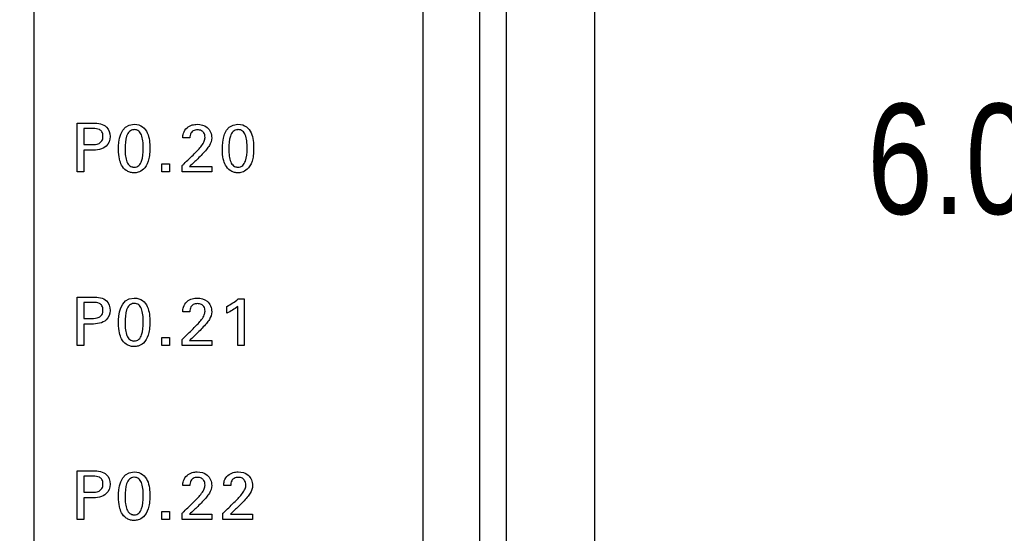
# Model space of a CAD drawing. Header units: inches. Extents: x 0 to 34, y 0 to 22.
# Tile 63 of 119: x 18.8 to 19.915, y 12.537 to 13.119. Entities that reach past the tile are written whole.
import ezdxf

# ---------------------------------------------------------------- set-up
doc = ezdxf.new("R2010")
doc.units = ezdxf.units.IN
doc.header["$LTSCALE"] = 1.87
doc.header["$MEASUREMENT"] = 0
doc.layers.get('0').update_dxf_attribs({"linetype": 'CONTINUOUS'})
doc.layers.add('DATUMCURVES', color=7, linetype='CONTINUOUS')
doc.layers.add('DIMENSIONS', color=7, linetype='CONTINUOUS')
doc.styles.get("Standard").update_dxf_attribs({"font": 'txt', "width": 0.8})
doc.dimstyles.new('DIMSTYLE_1', dxfattribs={"dimtxt": 0.125, "dimasz": 0.18, "dimexe": 0.18, "dimexo": 0.0625, "dimgap": 0.09, "dimtad": 0, "dimtih": 1, "dimtoh": 1, "dimdec": 3, "dimzin": 4, "dimdsep": 46, "dimtxsty": 'STANDARD', "dimblk": '_FILLED', "dimblk1": '_FILLED', "dimblk2": '_FILLED', "dimcen": 0.09, "dimadec": 0, "dimazin": 0, "dimtp": 0.001, "dimtm": 0.001, "dimtfac": 1, "dimtdec": 3, "dimtofl": 0, "dimtmove": 0, "dimatfit": 3, "dimldrblk": '_FILLED', "dimfxl": 1, "dimtolj": 1, "dimtzin": 4, "dimarcsym": 0})

# ---------------------------------------------------------------- blocks, each defined once
blk = doc.blocks.new('_FILLED')
at = {"color": 0, "linetype": 'BYBLOCK'}
blk.add_solid([(0, 0), (-1, 0.1736), (-1, -0.1736)], dxfattribs=at)
blk = doc.blocks.new('*D24')
at = {"layer": 'DIMENSIONS', "color": 2, "linetype": 'CONTINUOUS'}
for p, q in [((18.7996, 16.1229), (20.5474, 16.1229)), ((20.4224, 16.1229), (20.4224, 13.0865)), ((20.4224, 10.1189), (20.4224, 12.8365)), ((18.8587, 10.1189), (20.5474, 10.1189))]:
    blk.add_line(p, q, dxfattribs=at)
at = {"layer": 'DIMENSIONS', "color": 2, "linetype": 'CONTINUOUS', "xscale": 0.18, "yscale": 0.18, "zscale": 0.18}
for p, rotation in [((20.4224, 16.1229), 90), ((20.4224, 10.1189), 270)]:
    blk.add_blockref('_FILLED', p, dxfattribs=dict(at, rotation=rotation))
at = {"layer": 'DIMENSIONS', "color": 2, "linetype": 'CONTINUOUS', "width": 0.8}
for s, p in [('[', (20.3849, 12.899)), (']', (20.9849, 12.899)), ('6.004', (19.7599, 12.899)), ('152.5', (20.4849, 12.899))]:
    blk.add_text(s, height=0.125, dxfattribs=at).set_placement(p)

msp = doc.modelspace()

# ---------------------------------------------------------------- linework, layer by layer
at = {"color": 7, "linetype": 'CONTINUOUS'}
for p, q in [((19.3212, 9.0123), (19.3212, 18.6334)), ((19.3512, 9.015), (19.3512, 18.6307)), ((19.4512, 9.0274), (19.4512, 18.6183)), ((18.8162, 10.0989), (18.8162, 16.1429))]:
    msp.add_line(p, q, dxfattribs=at)
at = {"layer": 'DATUMCURVES', "color": 40, "linetype": 'CONTINUOUS'}
for points, knots in [([(19.2566, 17.8445, 0.8645), (19.2566, 17.4191, 0.8645), (19.2566, 14.6965, 0.8645), (19.2566, 11.9739, 0.8645), (19.2566, 9.6767, 0.8645)], [0, 0, 0, 0, 0.15625, 1, 1, 1, 1]), ([(18.8646, 13.002, 0.8645), (18.8655, 13.002, 0.8645), (18.8717, 13.002, 0.8645), (18.8778, 13.002, 0.8645), (18.883, 13.002, 0.8645)], [0, 0, 0, 0, 0.15625, 1, 1, 1, 1]), ([(18.8646, 12.9468, 0.8645), (18.8646, 12.9497, 0.8645), (18.8646, 12.9681, 0.8645), (18.8646, 12.9864, 0.8645), (18.8646, 13.002, 0.8645)], [0, 0, 0, 0, 0.15625, 1, 1, 1, 1]), ([(18.883, 13.002, 0.8645), (18.8883, 13.002, 0.8645), (18.8989, 13.0005, 0.8645), (18.9036, 12.9867, 0.8645), (18.8982, 12.9727, 0.8645), (18.8869, 12.9713, 0.8645), (18.8811, 12.9713, 0.8645)], [0, 0, 0, 0, 0.279747, 0.483892, 0.691101, 1, 1, 1, 1]), ([(18.9294, 13.0007, 0.8645), (18.9373, 13.0007, 0.8645), (18.9462, 12.9921, 0.8645), (18.9477, 12.9709, 0.8645), (18.9459, 12.958, 0.8645), (18.9407, 12.9495, 0.8645), (18.9337, 12.9459, 0.8645), (18.9304, 12.9457, 0.8645), (18.9289, 12.9457, 0.8645), (18.9287, 12.9457, 0.8645)], [0, 0, 0, 0, 0.150684, 0.301367, 0.491551, 0.681734, 0.829842, 0.977949, 1, 1, 1, 1]), ([(18.9845, 12.9852, 0.8645), (18.9845, 12.987, 0.8645), (18.9849, 12.9913, 0.8645), (18.9887, 12.9971, 0.8645), (18.9948, 13.0002, 0.8645), (19.0028, 13.0011, 0.8645), (19.0137, 12.9987, 0.8645), (19.0172, 12.9896, 0.8645), (19.0172, 12.9852, 0.8645)], [0, 0, 0, 0, 0.107049, 0.25832, 0.390787, 0.5042, 0.73928, 1, 1, 1, 1]), ([(19.047, 13.0007, 0.8645), (19.0549, 13.0007, 0.8645), (19.0638, 12.9921, 0.8645), (19.0653, 12.9709, 0.8645), (19.0635, 12.958, 0.8645), (19.0583, 12.9495, 0.8645), (19.0514, 12.9459, 0.8645), (19.048, 12.9457, 0.8645), (19.0465, 12.9457, 0.8645), (19.0463, 12.9457, 0.8645)], [0, 0, 0, 0, 0.150713, 0.301425, 0.491645, 0.681864, 0.829972, 0.978079, 1, 1, 1, 1]), ([(18.8722, 12.9958, 0.8645), (18.8722, 12.9948, 0.8645), (18.8722, 12.9888, 0.8645), (18.8722, 12.9828, 0.8645), (18.8722, 12.9777, 0.8645)], [0, 0, 0, 0, 0.15625, 1, 1, 1, 1]), ([(18.8813, 12.9777, 0.8645), (18.8841, 12.9777, 0.8645), (18.8885, 12.9778, 0.8645), (18.8935, 12.9819, 0.8645), (18.8943, 12.987, 0.8645), (18.8936, 12.992, 0.8645), (18.8892, 12.9958, 0.8645), (18.8853, 12.9958, 0.8645), (18.8829, 12.9958, 0.8645)], [0, 0, 0, 0, 0.244825, 0.369346, 0.527972, 0.677773, 0.790962, 1, 1, 1, 1]), ([(18.9289, 12.9946, 0.8645), (18.9271, 12.9945, 0.8645), (18.9233, 12.9929, 0.8645), (18.9195, 12.9858, 0.8645), (18.9188, 12.9745, 0.8645), (18.9193, 12.9644, 0.8645), (18.9209, 12.9578, 0.8645), (18.9235, 12.954, 0.8645), (18.9261, 12.9526, 0.8645), (18.928, 12.9522, 0.8645), (18.9286, 12.952, 0.8645), (18.9293, 12.9521, 0.8645)], [0, 0, 0, 0, 0.102398, 0.215036, 0.440313, 0.580235, 0.720156, 0.860078, 0.930039, 0.96502, 1, 1, 1, 1]), ([(18.9293, 12.9521, 0.8645), (18.9301, 12.9521, 0.8645), (18.9326, 12.9524, 0.8645), (18.9355, 12.9544, 0.8645), (18.9392, 12.9605, 0.8645), (18.9399, 12.9719, 0.8645), (18.9394, 12.9822, 0.8645), (18.9378, 12.989, 0.8645), (18.9349, 12.9935, 0.8645), (18.9311, 12.9947, 0.8645), (18.9291, 12.9946, 0.8645), (18.9289, 12.9946, 0.8645)], [0, 0, 0, 0, 0.052636, 0.105273, 0.210546, 0.421092, 0.56212, 0.703148, 0.844176, 0.985204, 1, 1, 1, 1]), ([(18.995, 12.9924, 0.8645), (18.9945, 12.9919, 0.8645), (18.9928, 12.9898, 0.8645), (18.9925, 12.9871, 0.8645), (18.9925, 12.9852, 0.8645)], [0, 0, 0, 0, 0.29, 1, 1, 1, 1]), ([(18.9975, 12.9673, 0.8645), (19.0005, 12.9702, 0.8645), (19.0046, 12.9746, 0.8645), (19.0089, 12.981, 0.8645), (19.01, 12.9862, 0.8645), (19.009, 12.9908, 0.8645), (19.0055, 12.994, 0.8645), (19.001, 12.9947, 0.8645), (18.9971, 12.9941, 0.8645), (18.9954, 12.9927, 0.8645), (18.995, 12.9924, 0.8645)], [0, 0, 0, 0, 0.2862, 0.428413, 0.52814, 0.656516, 0.738073, 0.846242, 0.964972, 1, 1, 1, 1]), ([(19.0466, 12.9946, 0.8645), (19.0447, 12.9945, 0.8645), (19.041, 12.9929, 0.8645), (19.0372, 12.9858, 0.8645), (19.0364, 12.9745, 0.8645), (19.0369, 12.9644, 0.8645), (19.0385, 12.9578, 0.8645), (19.0412, 12.954, 0.8645), (19.0437, 12.9526, 0.8645), (19.0456, 12.9522, 0.8645), (19.0462, 12.952, 0.8645), (19.047, 12.9521, 0.8645)], [0, 0, 0, 0, 0.102398, 0.215036, 0.440313, 0.580235, 0.720156, 0.860078, 0.930039, 0.96502, 1, 1, 1, 1]), ([(19.047, 12.9521, 0.8645), (19.0477, 12.9521, 0.8645), (19.0502, 12.9524, 0.8645), (19.0531, 12.9544, 0.8645), (19.0568, 12.9605, 0.8645), (19.0576, 12.9719, 0.8645), (19.0571, 12.9822, 0.8645), (19.0555, 12.989, 0.8645), (19.0525, 12.9935, 0.8645), (19.0487, 12.9947, 0.8645), (19.0467, 12.9946, 0.8645), (19.0466, 12.9946, 0.8645)], [0, 0, 0, 0, 0.052638, 0.105276, 0.210551, 0.421102, 0.562134, 0.703166, 0.844197, 0.985229, 1, 1, 1, 1]), ([(19.0172, 12.9852, 0.8645), (19.0172, 12.9822, 0.8645), (19.0154, 12.9773, 0.8645), (19.0124, 12.9735, 0.8645), (19.0112, 12.972, 0.8645)], [0, 0, 0, 0, 0.609572, 1, 1, 1, 1]), ([(18.8722, 12.9713, 0.8645), (18.8722, 12.97, 0.8645), (18.8722, 12.9619, 0.8645), (18.8722, 12.9537, 0.8645), (18.8722, 12.9468, 0.8645)], [0, 0, 0, 0, 0.15625, 1, 1, 1, 1]), ([(18.9287, 12.9457, 0.8645), (18.927, 12.9458, 0.8645), (18.9242, 12.9463, 0.8645), (18.9188, 12.9489, 0.8645), (18.914, 12.9551, 0.8645), (18.9117, 12.9631, 0.8645), (18.9117, 12.9726, 0.8645)], [0, 0, 0, 0, 0.129823, 0.27407, 0.562565, 1, 1, 1, 1]), ([(18.9837, 12.9538, 0.8645), (18.9844, 12.9545, 0.8645), (18.989, 12.959, 0.8645), (18.9937, 12.9635, 0.8645), (18.9975, 12.9673, 0.8645)], [0, 0, 0, 0, 0.15625, 1, 1, 1, 1]), ([(19.0463, 12.9457, 0.8645), (19.0446, 12.9458, 0.8645), (19.0419, 12.9463, 0.8645), (19.0365, 12.9489, 0.8645), (19.0317, 12.9551, 0.8645), (19.0293, 12.9631, 0.8645), (19.0293, 12.9726, 0.8645)], [0, 0, 0, 0, 0.129919, 0.274274, 0.562983, 1, 1, 1, 1]), ([(19.0173, 12.9468, 0.8645), (19.0156, 12.9468, 0.8645), (19.0044, 12.9468, 0.8645), (18.9932, 12.9468, 0.8645), (18.9837, 12.9468, 0.8645)], [0, 0, 0, 0, 0.15625, 1, 1, 1, 1]), ([(18.9922, 12.9528, 0.8645), (18.9935, 12.9528, 0.8645), (19.0019, 12.9528, 0.8645), (19.0103, 12.9528, 0.8645), (19.0173, 12.9528, 0.8645)], [0, 0, 0, 0, 0.15625, 1, 1, 1, 1]), ([(18.8646, 12.8049, 0.8645), (18.8655, 12.8049, 0.8645), (18.8717, 12.8049, 0.8645), (18.8778, 12.8049, 0.8645), (18.883, 12.8049, 0.8645)], [0, 0, 0, 0, 0.15625, 1, 1, 1, 1]), ([(18.8646, 12.7498, 0.8645), (18.8646, 12.7527, 0.8645), (18.8646, 12.7711, 0.8645), (18.8646, 12.7894, 0.8645), (18.8646, 12.8049, 0.8645)], [0, 0, 0, 0, 0.15625, 1, 1, 1, 1]), ([(18.8722, 12.7988, 0.8645), (18.8722, 12.7978, 0.8645), (18.8722, 12.7918, 0.8645), (18.8722, 12.7858, 0.8645), (18.8722, 12.7807, 0.8645)], [0, 0, 0, 0, 0.15625, 1, 1, 1, 1]), ([(18.883, 12.8049, 0.8645), (18.8883, 12.8049, 0.8645), (18.8988, 12.8035, 0.8645), (18.9036, 12.7897, 0.8645), (18.8982, 12.7757, 0.8645), (18.8869, 12.7743, 0.8645), (18.8811, 12.7743, 0.8645)], [0, 0, 0, 0, 0.2798, 0.483781, 0.691035, 1, 1, 1, 1]), ([(18.8813, 12.7807, 0.8645), (18.8841, 12.7807, 0.8645), (18.8885, 12.7808, 0.8645), (18.8935, 12.7849, 0.8645), (18.8943, 12.79, 0.8645), (18.8936, 12.795, 0.8645), (18.8892, 12.7988, 0.8645), (18.8853, 12.7988, 0.8645), (18.8829, 12.7988, 0.8645)], [0, 0, 0, 0, 0.244825, 0.369346, 0.527972, 0.677773, 0.790962, 1, 1, 1, 1]), ([(18.9289, 12.7976, 0.8645), (18.9271, 12.7975, 0.8645), (18.9233, 12.7959, 0.8645), (18.9195, 12.7888, 0.8645), (18.9188, 12.7775, 0.8645), (18.9193, 12.7674, 0.8645), (18.9209, 12.7608, 0.8645), (18.9235, 12.757, 0.8645), (18.9261, 12.7555, 0.8645), (18.928, 12.7552, 0.8645), (18.9286, 12.755, 0.8645), (18.9293, 12.7551, 0.8645)], [0, 0, 0, 0, 0.102331, 0.214894, 0.440022, 0.580016, 0.720011, 0.860005, 0.930003, 0.965001, 1, 1, 1, 1]), ([(18.9294, 12.8037, 0.8645), (18.9373, 12.8037, 0.8645), (18.9462, 12.7951, 0.8645), (18.9477, 12.7739, 0.8645), (18.9459, 12.761, 0.8645), (18.9407, 12.7525, 0.8645), (18.9337, 12.7489, 0.8645), (18.9304, 12.7487, 0.8645), (18.9289, 12.7487, 0.8645), (18.9287, 12.7487, 0.8645)], [0, 0, 0, 0, 0.150711, 0.301421, 0.491686, 0.68195, 0.829957, 0.977964, 1, 1, 1, 1]), ([(18.9293, 12.7551, 0.8645), (18.9301, 12.7551, 0.8645), (18.9326, 12.7554, 0.8645), (18.9355, 12.7574, 0.8645), (18.9392, 12.7635, 0.8645), (18.9399, 12.7749, 0.8645), (18.9394, 12.7852, 0.8645), (18.9378, 12.792, 0.8645), (18.9349, 12.7965, 0.8645), (18.9311, 12.7977, 0.8645), (18.9291, 12.7976, 0.8645), (18.9289, 12.7976, 0.8645)], [0, 0, 0, 0, 0.052681, 0.105362, 0.210725, 0.421449, 0.56239, 0.703331, 0.844272, 0.985213, 1, 1, 1, 1]), ([(18.9845, 12.7882, 0.8645), (18.9845, 12.79, 0.8645), (18.9849, 12.7943, 0.8645), (18.9887, 12.8001, 0.8645), (18.9948, 12.8032, 0.8645), (19.0028, 12.8041, 0.8645), (19.0137, 12.8017, 0.8645), (19.0172, 12.7926, 0.8645), (19.0172, 12.7882, 0.8645)], [0, 0, 0, 0, 0.106981, 0.258388, 0.390833, 0.504266, 0.739409, 1, 1, 1, 1]), ([(18.9975, 12.7703, 0.8645), (19.0005, 12.7732, 0.8645), (19.0046, 12.7776, 0.8645), (19.0089, 12.784, 0.8645), (19.01, 12.7892, 0.8645), (19.009, 12.7938, 0.8645), (19.0055, 12.797, 0.8645), (19.001, 12.7977, 0.8645), (18.9971, 12.7971, 0.8645), (18.9954, 12.7957, 0.8645), (18.995, 12.7954, 0.8645)], [0, 0, 0, 0, 0.286285, 0.428434, 0.52831, 0.656461, 0.738013, 0.846212, 0.964974, 1, 1, 1, 1]), ([(19.054, 12.8027, 0.8645), (19.054, 12.7999, 0.8645), (19.054, 12.7823, 0.8645), (19.054, 12.7647, 0.8645), (19.054, 12.7498, 0.8645)], [0, 0, 0, 0, 0.15625, 1, 1, 1, 1]), ([(18.995, 12.7954, 0.8645), (18.9945, 12.7949, 0.8645), (18.9929, 12.7928, 0.8645), (18.9925, 12.7901, 0.8645), (18.9925, 12.7882, 0.8645)], [0, 0, 0, 0, 0.290354, 1, 1, 1, 1]), ([(19.0172, 12.7882, 0.8645), (19.0172, 12.7852, 0.8645), (19.0154, 12.7803, 0.8645), (19.0124, 12.7765, 0.8645), (19.0112, 12.775, 0.8645)], [0, 0, 0, 0, 0.609797, 1, 1, 1, 1]), ([(19.0467, 12.7498, 0.8645), (19.0467, 12.7521, 0.8645), (19.0467, 12.767, 0.8645), (19.0467, 12.7818, 0.8645), (19.0467, 12.7943, 0.8645)], [0, 0, 0, 0, 0.15625, 1, 1, 1, 1]), ([(18.9287, 12.7487, 0.8645), (18.927, 12.7488, 0.8645), (18.9242, 12.7493, 0.8645), (18.9188, 12.7519, 0.8645), (18.9141, 12.7581, 0.8645), (18.9117, 12.7661, 0.8645), (18.9117, 12.7756, 0.8645)], [0, 0, 0, 0, 0.129959, 0.274358, 0.563156, 1, 1, 1, 1]), ([(18.8722, 12.7743, 0.8645), (18.8722, 12.773, 0.8645), (18.8722, 12.7649, 0.8645), (18.8722, 12.7567, 0.8645), (18.8722, 12.7498, 0.8645)], [0, 0, 0, 0, 0.15625, 1, 1, 1, 1]), ([(18.9837, 12.7567, 0.8645), (18.9844, 12.7575, 0.8645), (18.989, 12.762, 0.8645), (18.9937, 12.7665, 0.8645), (18.9975, 12.7703, 0.8645)], [0, 0, 0, 0, 0.15625, 1, 1, 1, 1]), ([(18.9922, 12.7558, 0.8645), (18.9935, 12.7558, 0.8645), (19.0019, 12.7558, 0.8645), (19.0103, 12.7558, 0.8645), (19.0173, 12.7558, 0.8645)], [0, 0, 0, 0, 0.15625, 1, 1, 1, 1]), ([(19.0173, 12.7498, 0.8645), (19.0156, 12.7498, 0.8645), (19.0044, 12.7498, 0.8645), (18.9932, 12.7498, 0.8645), (18.9837, 12.7498, 0.8645)], [0, 0, 0, 0, 0.15625, 1, 1, 1, 1]), ([(18.8646, 12.608, 0.8645), (18.8655, 12.608, 0.8645), (18.8717, 12.608, 0.8645), (18.8778, 12.608, 0.8645), (18.883, 12.608, 0.8645)], [0, 0, 0, 0, 0.15625, 1, 1, 1, 1]), ([(18.8646, 12.5528, 0.8645), (18.8646, 12.5557, 0.8645), (18.8646, 12.5741, 0.8645), (18.8646, 12.5924, 0.8645), (18.8646, 12.608, 0.8645)], [0, 0, 0, 0, 0.15625, 1, 1, 1, 1]), ([(18.883, 12.608, 0.8645), (18.8883, 12.608, 0.8645), (18.8988, 12.6065, 0.8645), (18.9036, 12.5927, 0.8645), (18.8982, 12.5787, 0.8645), (18.8869, 12.5773, 0.8645), (18.8811, 12.5773, 0.8645)], [0, 0, 0, 0, 0.27974, 0.483678, 0.691094, 1, 1, 1, 1]), ([(18.8722, 12.6018, 0.8645), (18.8722, 12.6008, 0.8645), (18.8722, 12.5948, 0.8645), (18.8722, 12.5888, 0.8645), (18.8722, 12.5837, 0.8645)], [0, 0, 0, 0, 0.15625, 1, 1, 1, 1]), ([(18.8813, 12.5837, 0.8645), (18.8841, 12.5837, 0.8645), (18.8885, 12.5838, 0.8645), (18.8935, 12.5879, 0.8645), (18.8943, 12.593, 0.8645), (18.8936, 12.598, 0.8645), (18.8892, 12.6017, 0.8645), (18.8853, 12.6018, 0.8645), (18.8829, 12.6018, 0.8645)], [0, 0, 0, 0, 0.244827, 0.369341, 0.527963, 0.677767, 0.790958, 1, 1, 1, 1]), ([(18.9289, 12.6006, 0.8645), (18.9271, 12.6005, 0.8645), (18.9233, 12.5989, 0.8645), (18.9195, 12.5918, 0.8645), (18.9188, 12.5805, 0.8645), (18.9193, 12.5704, 0.8645), (18.9209, 12.5638, 0.8645), (18.9235, 12.56, 0.8645), (18.9261, 12.5586, 0.8645), (18.928, 12.5582, 0.8645), (18.9286, 12.558, 0.8645), (18.9293, 12.5581, 0.8645)], [0, 0, 0, 0, 0.102498, 0.215245, 0.440739, 0.580554, 0.72037, 0.860185, 0.930092, 0.965046, 1, 1, 1, 1]), ([(18.9294, 12.6067, 0.8645), (18.9373, 12.6067, 0.8645), (18.9462, 12.5981, 0.8645), (18.9477, 12.5769, 0.8645), (18.9459, 12.564, 0.8645), (18.9407, 12.5555, 0.8645), (18.9337, 12.5519, 0.8645), (18.9304, 12.5517, 0.8645), (18.9289, 12.5517, 0.8645), (18.9287, 12.5517, 0.8645)], [0, 0, 0, 0, 0.150648, 0.301297, 0.491483, 0.68167, 0.829807, 0.977945, 1, 1, 1, 1]), ([(18.9293, 12.5581, 0.8645), (18.9301, 12.5581, 0.8645), (18.9326, 12.5584, 0.8645), (18.9355, 12.5604, 0.8645), (18.9392, 12.5665, 0.8645), (18.9399, 12.5779, 0.8645), (18.9394, 12.5882, 0.8645), (18.9378, 12.595, 0.8645), (18.9349, 12.5995, 0.8645), (18.9311, 12.6007, 0.8645), (18.9291, 12.6006, 0.8645), (18.9289, 12.6006, 0.8645)], [0, 0, 0, 0, 0.052641, 0.105282, 0.210564, 0.421128, 0.562147, 0.703166, 0.844186, 0.985205, 1, 1, 1, 1]), ([(18.9845, 12.5912, 0.8645), (18.9845, 12.593, 0.8645), (18.9849, 12.5973, 0.8645), (18.9887, 12.6031, 0.8645), (18.9948, 12.6062, 0.8645), (19.0028, 12.6071, 0.8645), (19.0137, 12.6047, 0.8645), (19.0172, 12.5956, 0.8645), (19.0172, 12.5912, 0.8645)], [0, 0, 0, 0, 0.107051, 0.258339, 0.390792, 0.504203, 0.739275, 1, 1, 1, 1]), ([(18.995, 12.5984, 0.8645), (18.9945, 12.5979, 0.8645), (18.9928, 12.5958, 0.8645), (18.9925, 12.593, 0.8645), (18.9925, 12.5912, 0.8645)], [0, 0, 0, 0, 0.289968, 1, 1, 1, 1]), ([(18.9975, 12.5733, 0.8645), (19.0005, 12.5762, 0.8645), (19.0046, 12.5806, 0.8645), (19.0089, 12.587, 0.8645), (19.01, 12.5922, 0.8645), (19.009, 12.5968, 0.8645), (19.0055, 12.6, 0.8645), (19.001, 12.6007, 0.8645), (18.9971, 12.6001, 0.8645), (18.9954, 12.5987, 0.8645), (18.995, 12.5984, 0.8645)], [0, 0, 0, 0, 0.286453, 0.42843, 0.528149, 0.656515, 0.738068, 0.846239, 0.964973, 1, 1, 1, 1]), ([(19.0308, 12.5912, 0.8645), (19.0308, 12.593, 0.8645), (19.0312, 12.5973, 0.8645), (19.035, 12.6031, 0.8645), (19.0411, 12.6062, 0.8645), (19.0491, 12.6071, 0.8645), (19.06, 12.6047, 0.8645), (19.0635, 12.5956, 0.8645), (19.0635, 12.5912, 0.8645)], [0, 0, 0, 0, 0.107048, 0.258335, 0.390789, 0.5042, 0.739274, 1, 1, 1, 1]), ([(19.0413, 12.5984, 0.8645), (19.0408, 12.5979, 0.8645), (19.0391, 12.5958, 0.8645), (19.0388, 12.593, 0.8645), (19.0388, 12.5912, 0.8645)], [0, 0, 0, 0, 0.289968, 1, 1, 1, 1]), ([(19.0438, 12.5733, 0.8645), (19.0468, 12.5762, 0.8645), (19.0509, 12.5806, 0.8645), (19.0552, 12.587, 0.8645), (19.0563, 12.5922, 0.8645), (19.0553, 12.5968, 0.8645), (19.0518, 12.6, 0.8645), (19.0473, 12.6007, 0.8645), (19.0434, 12.6001, 0.8645), (19.0417, 12.5987, 0.8645), (19.0413, 12.5984, 0.8645)], [0, 0, 0, 0, 0.286453, 0.42843, 0.528149, 0.656515, 0.738068, 0.846239, 0.964973, 1, 1, 1, 1]), ([(19.0172, 12.5912, 0.8645), (19.0172, 12.5882, 0.8645), (19.0154, 12.5833, 0.8645), (19.0124, 12.5795, 0.8645), (19.0112, 12.578, 0.8645)], [0, 0, 0, 0, 0.609572, 1, 1, 1, 1]), ([(19.0635, 12.5912, 0.8645), (19.0635, 12.5882, 0.8645), (19.0617, 12.5833, 0.8645), (19.0587, 12.5795, 0.8645), (19.0575, 12.578, 0.8645)], [0, 0, 0, 0, 0.609587, 1, 1, 1, 1]), ([(18.8722, 12.5773, 0.8645), (18.8722, 12.576, 0.8645), (18.8722, 12.5679, 0.8645), (18.8722, 12.5597, 0.8645), (18.8722, 12.5528, 0.8645)], [0, 0, 0, 0, 0.15625, 1, 1, 1, 1]), ([(18.9287, 12.5517, 0.8645), (18.927, 12.5518, 0.8645), (18.9242, 12.5523, 0.8645), (18.9188, 12.5549, 0.8645), (18.914, 12.5611, 0.8645), (18.9117, 12.5691, 0.8645), (18.9117, 12.5786, 0.8645)], [0, 0, 0, 0, 0.129854, 0.274137, 0.562702, 1, 1, 1, 1]), ([(18.9837, 12.5598, 0.8645), (18.9844, 12.5605, 0.8645), (18.989, 12.565, 0.8645), (18.9937, 12.5695, 0.8645), (18.9975, 12.5733, 0.8645)], [0, 0, 0, 0, 0.15625, 1, 1, 1, 1]), ([(19.03, 12.5598, 0.8645), (19.0307, 12.5605, 0.8645), (19.0353, 12.565, 0.8645), (19.0399, 12.5695, 0.8645), (19.0438, 12.5733, 0.8645)], [0, 0, 0, 0, 0.15625, 1, 1, 1, 1]), ([(19.0173, 12.5528, 0.8645), (19.0156, 12.5528, 0.8645), (19.0044, 12.5528, 0.8645), (18.9932, 12.5528, 0.8645), (18.9837, 12.5528, 0.8645)], [0, 0, 0, 0, 0.15625, 1, 1, 1, 1]), ([(18.9922, 12.5588, 0.8645), (18.9935, 12.5588, 0.8645), (19.0019, 12.5588, 0.8645), (19.0103, 12.5588, 0.8645), (19.0173, 12.5588, 0.8645)], [0, 0, 0, 0, 0.15625, 1, 1, 1, 1]), ([(19.0636, 12.5528, 0.8645), (19.0619, 12.5528, 0.8645), (19.0507, 12.5528, 0.8645), (19.0395, 12.5528, 0.8645), (19.03, 12.5528, 0.8645)], [0, 0, 0, 0, 0.15625, 1, 1, 1, 1]), ([(19.0385, 12.5588, 0.8645), (19.0398, 12.5588, 0.8645), (19.0482, 12.5588, 0.8645), (19.0566, 12.5588, 0.8645), (19.0636, 12.5588, 0.8645)], [0, 0, 0, 0, 0.15625, 1, 1, 1, 1])]:
    msp.add_open_spline(points, degree=3, knots=knots, dxfattribs=at)
for points in [[(18.9117, 12.9726, 0.8645), (18.9117, 12.9805, 0.8645), (18.9126, 13.0007, 0.8645), (18.9294, 13.0007, 0.8645)], [(19.0293, 12.9726, 0.8645), (19.0293, 12.9805, 0.8645), (19.0302, 13.0007, 0.8645), (19.047, 13.0007, 0.8645)], [(18.8829, 12.9958, 0.8645), (18.8793, 12.9958, 0.8645), (18.8758, 12.9958, 0.8645), (18.8722, 12.9958, 0.8645)], [(18.8722, 12.9777, 0.8645), (18.8752, 12.9777, 0.8645), (18.8783, 12.9777, 0.8645), (18.8813, 12.9777, 0.8645)], [(18.9925, 12.9852, 0.8645), (18.9898, 12.9852, 0.8645), (18.9872, 12.9852, 0.8645), (18.9845, 12.9852, 0.8645)], [(18.8811, 12.9713, 0.8645), (18.8782, 12.9713, 0.8645), (18.8752, 12.9713, 0.8645), (18.8722, 12.9713, 0.8645)], [(19.0112, 12.972, 0.8645), (19.0082, 12.9683, 0.8645), (19.0048, 12.965, 0.8645), (19.0014, 12.9616, 0.8645)], [(18.9608, 12.956, 0.8645), (18.9636, 12.956, 0.8645), (18.9665, 12.956, 0.8645), (18.9693, 12.956, 0.8645)], [(18.9608, 12.9468, 0.8645), (18.9608, 12.9499, 0.8645), (18.9608, 12.9529, 0.8645), (18.9608, 12.956, 0.8645)], [(18.9693, 12.956, 0.8645), (18.9693, 12.9529, 0.8645), (18.9693, 12.9499, 0.8645), (18.9693, 12.9468, 0.8645)], [(18.9837, 12.9468, 0.8645), (18.9837, 12.9491, 0.8645), (18.9837, 12.9514, 0.8645), (18.9837, 12.9538, 0.8645)], [(19.0014, 12.9616, 0.8645), (18.9984, 12.9587, 0.8645), (18.9953, 12.9558, 0.8645), (18.9922, 12.9528, 0.8645)], [(18.8722, 12.9468, 0.8645), (18.8696, 12.9468, 0.8645), (18.8671, 12.9468, 0.8645), (18.8646, 12.9468, 0.8645)], [(18.9693, 12.9468, 0.8645), (18.9665, 12.9468, 0.8645), (18.9636, 12.9468, 0.8645), (18.9608, 12.9468, 0.8645)], [(19.0173, 12.9528, 0.8645), (19.0173, 12.9508, 0.8645), (19.0173, 12.9488, 0.8645), (19.0173, 12.9468, 0.8645)], [(18.8829, 12.7988, 0.8645), (18.8793, 12.7988, 0.8645), (18.8758, 12.7988, 0.8645), (18.8722, 12.7988, 0.8645)], [(18.9117, 12.7756, 0.8645), (18.9117, 12.7835, 0.8645), (18.9126, 12.8037, 0.8645), (18.9294, 12.8037, 0.8645)], [(19.0344, 12.7943, 0.8645), (19.0389, 12.7967, 0.8645), (19.0433, 12.7994, 0.8645), (19.0472, 12.8027, 0.8645)], [(19.0472, 12.8027, 0.8645), (19.0495, 12.8027, 0.8645), (19.0517, 12.8027, 0.8645), (19.054, 12.8027, 0.8645)], [(18.9925, 12.7882, 0.8645), (18.9898, 12.7882, 0.8645), (18.9872, 12.7882, 0.8645), (18.9845, 12.7882, 0.8645)], [(19.0467, 12.7943, 0.8645), (19.043, 12.7912, 0.8645), (19.0387, 12.7887, 0.8645), (19.0344, 12.7867, 0.8645)], [(19.0344, 12.7867, 0.8645), (19.0344, 12.7892, 0.8645), (19.0344, 12.7918, 0.8645), (19.0344, 12.7943, 0.8645)], [(18.8722, 12.7807, 0.8645), (18.8752, 12.7807, 0.8645), (18.8783, 12.7807, 0.8645), (18.8813, 12.7807, 0.8645)], [(19.0112, 12.775, 0.8645), (19.0082, 12.7713, 0.8645), (19.0048, 12.768, 0.8645), (19.0014, 12.7646, 0.8645)], [(18.8811, 12.7743, 0.8645), (18.8782, 12.7743, 0.8645), (18.8752, 12.7743, 0.8645), (18.8722, 12.7743, 0.8645)], [(19.0014, 12.7646, 0.8645), (18.9984, 12.7617, 0.8645), (18.9953, 12.7588, 0.8645), (18.9922, 12.7558, 0.8645)], [(18.9608, 12.759, 0.8645), (18.9636, 12.759, 0.8645), (18.9665, 12.759, 0.8645), (18.9693, 12.759, 0.8645)], [(18.9608, 12.7498, 0.8645), (18.9608, 12.7529, 0.8645), (18.9608, 12.7559, 0.8645), (18.9608, 12.759, 0.8645)], [(18.9693, 12.759, 0.8645), (18.9693, 12.7559, 0.8645), (18.9693, 12.7529, 0.8645), (18.9693, 12.7498, 0.8645)], [(18.9837, 12.7498, 0.8645), (18.9837, 12.7521, 0.8645), (18.9837, 12.7544, 0.8645), (18.9837, 12.7567, 0.8645)], [(19.0173, 12.7558, 0.8645), (19.0173, 12.7538, 0.8645), (19.0173, 12.7518, 0.8645), (19.0173, 12.7498, 0.8645)], [(18.8722, 12.7498, 0.8645), (18.8696, 12.7498, 0.8645), (18.8671, 12.7498, 0.8645), (18.8646, 12.7498, 0.8645)], [(18.9693, 12.7498, 0.8645), (18.9665, 12.7498, 0.8645), (18.9636, 12.7498, 0.8645), (18.9608, 12.7498, 0.8645)], [(19.054, 12.7498, 0.8645), (19.0516, 12.7498, 0.8645), (19.0491, 12.7498, 0.8645), (19.0467, 12.7498, 0.8645)], [(18.8829, 12.6018, 0.8645), (18.8793, 12.6018, 0.8645), (18.8758, 12.6018, 0.8645), (18.8722, 12.6018, 0.8645)], [(18.9117, 12.5786, 0.8645), (18.9117, 12.5865, 0.8645), (18.9126, 12.6067, 0.8645), (18.9294, 12.6067, 0.8645)], [(18.9925, 12.5912, 0.8645), (18.9898, 12.5912, 0.8645), (18.9872, 12.5912, 0.8645), (18.9845, 12.5912, 0.8645)], [(19.0388, 12.5912, 0.8645), (19.0361, 12.5912, 0.8645), (19.0334, 12.5912, 0.8645), (19.0308, 12.5912, 0.8645)], [(18.8722, 12.5837, 0.8645), (18.8752, 12.5837, 0.8645), (18.8783, 12.5837, 0.8645), (18.8813, 12.5837, 0.8645)], [(18.8811, 12.5773, 0.8645), (18.8782, 12.5773, 0.8645), (18.8752, 12.5773, 0.8645), (18.8722, 12.5773, 0.8645)], [(19.0112, 12.578, 0.8645), (19.0082, 12.5743, 0.8645), (19.0048, 12.571, 0.8645), (19.0014, 12.5676, 0.8645)], [(19.0575, 12.578, 0.8645), (19.0545, 12.5743, 0.8645), (19.0511, 12.571, 0.8645), (19.0477, 12.5676, 0.8645)], [(19.0014, 12.5676, 0.8645), (18.9984, 12.5647, 0.8645), (18.9953, 12.5618, 0.8645), (18.9922, 12.5588, 0.8645)], [(19.0477, 12.5676, 0.8645), (19.0447, 12.5647, 0.8645), (19.0416, 12.5618, 0.8645), (19.0385, 12.5588, 0.8645)], [(18.8722, 12.5528, 0.8645), (18.8696, 12.5528, 0.8645), (18.8671, 12.5528, 0.8645), (18.8646, 12.5528, 0.8645)], [(18.9608, 12.562, 0.8645), (18.9636, 12.562, 0.8645), (18.9665, 12.562, 0.8645), (18.9693, 12.562, 0.8645)], [(18.9608, 12.5528, 0.8645), (18.9608, 12.5558, 0.8645), (18.9608, 12.5589, 0.8645), (18.9608, 12.562, 0.8645)], [(18.9693, 12.5528, 0.8645), (18.9665, 12.5528, 0.8645), (18.9636, 12.5528, 0.8645), (18.9608, 12.5528, 0.8645)], [(18.9693, 12.562, 0.8645), (18.9693, 12.5589, 0.8645), (18.9693, 12.5558, 0.8645), (18.9693, 12.5528, 0.8645)], [(18.9837, 12.5528, 0.8645), (18.9837, 12.5551, 0.8645), (18.9837, 12.5574, 0.8645), (18.9837, 12.5598, 0.8645)], [(19.0173, 12.5588, 0.8645), (19.0173, 12.5568, 0.8645), (19.0173, 12.5548, 0.8645), (19.0173, 12.5528, 0.8645)], [(19.03, 12.5528, 0.8645), (19.03, 12.5551, 0.8645), (19.03, 12.5574, 0.8645), (19.03, 12.5598, 0.8645)], [(19.0636, 12.5588, 0.8645), (19.0636, 12.5568, 0.8645), (19.0636, 12.5548, 0.8645), (19.0636, 12.5528, 0.8645)]]:
    msp.add_open_spline(points, degree=3, dxfattribs=at)

# ---------------------------------------------------------------- dimensions: what is measured, and where the dimension line sits
at = {"layer": 'DIMENSIONS', "color": 2, "linetype": 'CONTINUOUS'}
dim = msp.add_linear_dim(base=(20.4224, 16.1229), p1=(18.8587, 10.1189), p2=(18.7996, 16.1229), angle=90, dimstyle='DIMSTYLE_1', dxfattribs=at)
dim.commit()
dim.dimension.update_dxf_attribs({"geometry": '*D24', "text_midpoint": (20.4224, 12.9615), "dimtype": 160})

doc.saveas('drawing.dxf')
